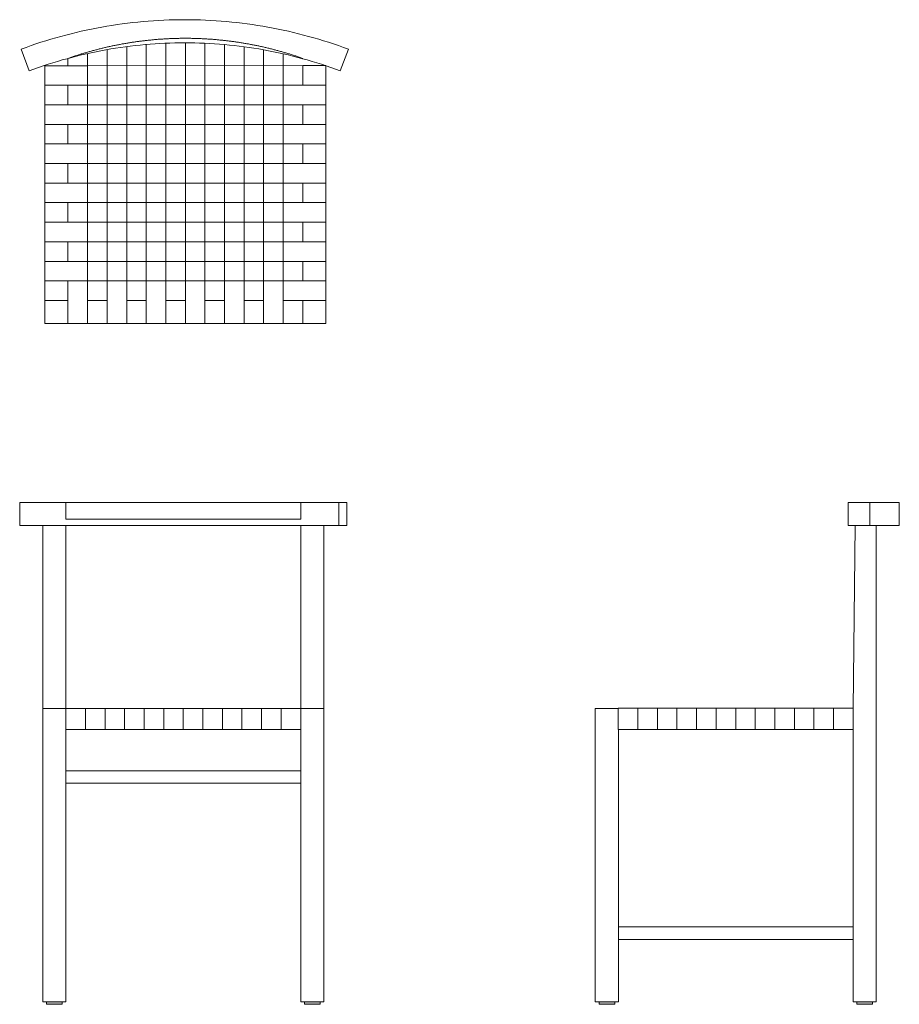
# Model space of a CAD drawing. Header units: centimetres. Extents: x -77 to 64, y -74 to 83.
import ezdxf

# ---------------------------------------------------------------- set-up
doc = ezdxf.new("R2010")
doc.units = ezdxf.units.CM
doc.header["$LTSCALE"] = 5.08
doc.layers.add('Keine', color=7, linetype='Continuous', lineweight=5)

msp = doc.modelspace()

# ---------------------------------------------------------------- linework, layer by layer
at = {"layer": 'Keine', "color": 7, "linetype": 'Continuous', "lineweight": 9}
for p, q in [((-63.71, 82.11), (-64.54, 81.96)), ((-62.89, 82.26), (-63.71, 82.11)), ((-62.07, 82.39), (-62.89, 82.26)), ((-61.24, 82.52), (-62.07, 82.39)), ((-60.41, 82.63), (-61.24, 82.52)), ((-59.58, 82.74), (-60.41, 82.63)), ((-58.75, 82.84), (-59.58, 82.74)), ((-57.92, 82.93), (-58.75, 82.84)), ((-57.09, 83), (-57.92, 82.93)), ((-56.25, 83.07), (-57.09, 83)), ((-55.42, 83.14), (-56.25, 83.07)), ((-54.58, 83.19), (-55.42, 83.14)), ((-53.75, 83.23), (-54.58, 83.19)), ((-52.91, 83.26), (-53.75, 83.23)), ((-52.08, 83.28), (-52.91, 83.26)), ((-51.24, 83.3), (-52.08, 83.28)), ((-50.4, 83.3), (-51.24, 83.3)), ((-49.57, 83.3), (-50.4, 83.3)), ((-48.73, 83.28), (-49.57, 83.3)), ((-47.89, 83.26), (-48.73, 83.28)), ((-47.06, 83.23), (-47.89, 83.26)), ((-46.22, 83.19), (-47.06, 83.23)), ((-45.39, 83.14), (-46.22, 83.19)), ((-44.55, 83.07), (-45.39, 83.14)), ((-43.72, 83), (-44.55, 83.07)), ((-42.89, 82.93), (-43.72, 83)), ((-42.06, 82.84), (-42.89, 82.93)), ((-41.23, 82.74), (-42.06, 82.84)), ((-40.4, 82.63), (-41.23, 82.74)), ((-39.57, 82.52), (-40.4, 82.63)), ((-38.74, 82.39), (-39.57, 82.52)), ((-37.92, 82.26), (-38.74, 82.39)), ((-37.09, 82.11), (-37.92, 82.26)), ((-36.27, 81.96), (-37.09, 82.11)), ((-70.24, 80.63), (-71.04, 80.41)), ((-69.43, 80.85), (-70.24, 80.63)), ((-68.62, 81.06), (-69.43, 80.85)), ((-67.81, 81.26), (-68.62, 81.06)), ((-66.99, 81.45), (-67.81, 81.26)), ((-66.18, 81.63), (-66.99, 81.45)), ((-65.36, 81.8), (-66.18, 81.63)), ((-64.54, 81.96), (-65.36, 81.8)), ((-35.45, 81.8), (-36.27, 81.96)), ((-34.63, 81.63), (-35.45, 81.8)), ((-33.81, 81.45), (-34.63, 81.63)), ((-33, 81.26), (-33.81, 81.45)), ((-32.19, 81.06), (-33, 81.26)), ((-31.38, 80.85), (-32.19, 81.06)), ((-30.57, 80.63), (-31.38, 80.85)), ((-29.76, 80.41), (-30.57, 80.63)), ((-75.82, 78.87), (-76.6, 78.58)), ((-75.03, 79.15), (-75.82, 78.87)), ((-74.24, 79.42), (-75.03, 79.15)), ((-73.44, 79.68), (-74.24, 79.42)), ((-72.65, 79.93), (-73.44, 79.68)), ((-71.85, 80.17), (-72.65, 79.93)), ((-71.04, 80.41), (-71.85, 80.17)), ((-63.08, 78.86), (-63.22, 78.83)), ((-62.93, 78.89), (-63.08, 78.86)), ((-62.78, 78.93), (-62.93, 78.89)), ((-62.64, 78.96), (-62.78, 78.93)), ((-62.49, 78.99), (-62.64, 78.96)), ((-62.35, 79.02), (-62.49, 78.99)), ((-62.2, 79.06), (-62.35, 79.02)), ((-62.05, 79.09), (-62.2, 79.06)), ((-61.91, 79.12), (-62.05, 79.09)), ((-61.76, 79.15), (-61.91, 79.12)), ((-61.61, 79.18), (-61.76, 79.15)), ((-61.47, 79.21), (-61.61, 79.18)), ((-60.7, 78.86), (-61.49, 78.74)), ((-61.32, 79.24), (-61.47, 79.21)), ((-61.17, 79.27), (-61.32, 79.24)), ((-61.03, 79.3), (-61.17, 79.27)), ((-60.88, 79.32), (-61.03, 79.3)), ((-60.73, 79.35), (-60.88, 79.32)), ((-60.58, 79.38), (-60.73, 79.35)), ((-59.92, 78.97), (-60.7, 78.86)), ((-60.44, 79.41), (-60.58, 79.38)), ((-60.29, 79.43), (-60.44, 79.41)), ((-60.14, 79.46), (-60.29, 79.43)), ((-59.99, 79.49), (-60.14, 79.46)), ((-59.85, 79.51), (-59.99, 79.49)), ((-59.13, 79.07), (-59.92, 78.97)), ((-59.7, 79.54), (-59.85, 79.51)), ((-59.71, 78.99), (-59.71, 34.63)), ((-59.55, 79.56), (-59.7, 79.54)), ((-59.4, 79.59), (-59.55, 79.56)), ((-59.26, 79.61), (-59.4, 79.59)), ((-59.11, 79.63), (-59.26, 79.61)), ((-58.34, 79.16), (-59.13, 79.07)), ((-58.96, 79.66), (-59.11, 79.63)), ((-58.81, 79.68), (-58.96, 79.66)), ((-58.66, 79.7), (-58.81, 79.68)), ((-58.52, 79.72), (-58.66, 79.7)), ((-58.37, 79.74), (-58.52, 79.72)), ((-58.22, 79.77), (-58.37, 79.74)), ((-57.55, 79.24), (-58.34, 79.16)), ((-58.07, 79.79), (-58.22, 79.77)), ((-57.92, 79.81), (-58.07, 79.79)), ((-57.77, 79.83), (-57.92, 79.81)), ((-57.63, 79.85), (-57.77, 79.83)), ((-57.48, 79.87), (-57.63, 79.85)), ((-56.76, 79.32), (-57.55, 79.24)), ((-57.33, 79.88), (-57.48, 79.87)), ((-57.18, 79.9), (-57.33, 79.88)), ((-57.03, 79.92), (-57.18, 79.9)), ((-56.88, 79.94), (-57.03, 79.92)), ((-56.73, 79.96), (-56.88, 79.94)), ((-55.96, 79.39), (-56.76, 79.32)), ((-56.59, 79.97), (-56.73, 79.96)), ((-56.44, 79.99), (-56.59, 79.97)), ((-56.58, 79.33), (-56.58, 34.63)), ((-56.29, 80.01), (-56.44, 79.99)), ((-56.14, 80.02), (-56.29, 80.01)), ((-55.99, 80.04), (-56.14, 80.02)), ((-55.84, 80.05), (-55.99, 80.04)), ((-55.17, 79.44), (-55.96, 79.39)), ((-55.69, 80.07), (-55.84, 80.05)), ((-55.54, 80.08), (-55.69, 80.07)), ((-55.39, 80.09), (-55.54, 80.08)), ((-55.24, 80.11), (-55.39, 80.09)), ((-55.1, 80.12), (-55.24, 80.11)), ((-54.38, 79.49), (-55.17, 79.44)), ((-54.95, 80.13), (-55.1, 80.12)), ((-54.8, 80.14), (-54.95, 80.13)), ((-54.65, 80.16), (-54.8, 80.14)), ((-54.5, 80.17), (-54.65, 80.16)), ((-54.35, 80.18), (-54.5, 80.17)), ((-53.58, 79.53), (-54.38, 79.49)), ((-54.2, 80.19), (-54.35, 80.18)), ((-54.05, 80.2), (-54.2, 80.19)), ((-53.9, 80.21), (-54.05, 80.2)), ((-53.75, 80.22), (-53.9, 80.21)), ((-53.6, 80.23), (-53.75, 80.22)), ((-53.45, 80.24), (-53.6, 80.23)), ((-52.79, 79.56), (-53.58, 79.53)), ((-53.3, 80.24), (-53.45, 80.24)), ((-53.44, 79.54), (-53.44, 34.63)), ((-53.15, 80.25), (-53.3, 80.24)), ((-53, 80.26), (-53.15, 80.25)), ((-52.85, 80.27), (-53, 80.26)), ((-52.71, 80.27), (-52.85, 80.27)), ((-51.99, 79.59), (-52.79, 79.56)), ((-52.56, 80.28), (-52.71, 80.27)), ((-52.41, 80.28), (-52.56, 80.28)), ((-52.26, 80.29), (-52.41, 80.28)), ((-52.11, 80.29), (-52.26, 80.29)), ((-51.96, 80.3), (-52.11, 80.29)), ((-51.2, 79.6), (-51.99, 79.59)), ((-51.81, 80.3), (-51.96, 80.3)), ((-51.66, 80.31), (-51.81, 80.3)), ((-51.51, 80.31), (-51.66, 80.31)), ((-51.36, 80.31), (-51.51, 80.31)), ((-51.21, 80.32), (-51.36, 80.31)), ((-51.06, 80.32), (-51.21, 80.32)), ((-50.4, 79.6), (-51.2, 79.6)), ((-50.91, 80.32), (-51.06, 80.32)), ((-50.76, 80.32), (-50.91, 80.32)), ((-50.61, 80.32), (-50.76, 80.32)), ((-50.46, 80.32), (-50.61, 80.32)), ((-50.31, 80.32), (-50.46, 80.32)), ((-49.61, 79.6), (-50.4, 79.6)), ((-50.16, 80.32), (-50.31, 80.32)), ((-50.31, 79.6), (-50.31, 34.63)), ((-50.01, 80.32), (-50.16, 80.32)), ((-49.86, 80.32), (-50.01, 80.32)), ((-49.71, 80.32), (-49.86, 80.32)), ((-49.56, 80.32), (-49.71, 80.32)), ((-48.81, 79.59), (-49.61, 79.6)), ((-49.41, 80.32), (-49.56, 80.32)), ((-49.26, 80.31), (-49.41, 80.32)), ((-49.11, 80.31), (-49.26, 80.31)), ((-48.96, 80.31), (-49.11, 80.31)), ((-48.81, 80.3), (-48.96, 80.31)), ((-48.66, 80.3), (-48.81, 80.3)), ((-48.02, 79.56), (-48.81, 79.59)), ((-48.51, 80.29), (-48.66, 80.3)), ((-48.36, 80.29), (-48.51, 80.29)), ((-48.21, 80.28), (-48.36, 80.29)), ((-48.06, 80.28), (-48.21, 80.28)), ((-47.91, 80.27), (-48.06, 80.28)), ((-47.22, 79.53), (-48.02, 79.56)), ((-47.77, 80.27), (-47.91, 80.27)), ((-47.62, 80.26), (-47.77, 80.27)), ((-47.47, 80.25), (-47.62, 80.26)), ((-47.32, 80.24), (-47.47, 80.25)), ((-47.17, 80.24), (-47.32, 80.24)), ((-46.43, 79.49), (-47.22, 79.53)), ((-47.18, 79.53), (-47.18, 34.63)), ((-47.02, 80.23), (-47.17, 80.24)), ((-46.87, 80.22), (-47.02, 80.23)), ((-46.72, 80.21), (-46.87, 80.22)), ((-46.57, 80.2), (-46.72, 80.21)), ((-46.42, 80.19), (-46.57, 80.2)), ((-45.64, 79.44), (-46.43, 79.49)), ((-46.27, 80.18), (-46.42, 80.19)), ((-46.12, 80.17), (-46.27, 80.18)), ((-45.97, 80.16), (-46.12, 80.17)), ((-45.82, 80.14), (-45.97, 80.16)), ((-45.67, 80.13), (-45.82, 80.14)), ((-45.52, 80.12), (-45.67, 80.13)), ((-44.84, 79.39), (-45.64, 79.44)), ((-45.38, 80.11), (-45.52, 80.12)), ((-45.23, 80.09), (-45.38, 80.11)), ((-45.08, 80.08), (-45.23, 80.09)), ((-44.93, 80.07), (-45.08, 80.08)), ((-44.78, 80.05), (-44.93, 80.07)), ((-44.05, 79.32), (-44.84, 79.39)), ((-44.63, 80.04), (-44.78, 80.05)), ((-44.48, 80.02), (-44.63, 80.04)), ((-44.33, 80.01), (-44.48, 80.02)), ((-44.18, 79.99), (-44.33, 80.01)), ((-44.03, 79.97), (-44.18, 79.99)), ((-43.26, 79.24), (-44.05, 79.32)), ((-44.04, 79.32), (-44.04, 34.63)), ((-43.89, 79.96), (-44.03, 79.97)), ((-43.74, 79.94), (-43.89, 79.96)), ((-43.59, 79.92), (-43.74, 79.94)), ((-43.44, 79.9), (-43.59, 79.92)), ((-43.29, 79.88), (-43.44, 79.9)), ((-43.14, 79.87), (-43.29, 79.88)), ((-42.47, 79.16), (-43.26, 79.24)), ((-42.99, 79.85), (-43.14, 79.87)), ((-42.85, 79.83), (-42.99, 79.85)), ((-42.7, 79.81), (-42.85, 79.83)), ((-42.55, 79.79), (-42.7, 79.81)), ((-42.4, 79.77), (-42.55, 79.79)), ((-41.68, 79.07), (-42.47, 79.16)), ((-42.25, 79.74), (-42.4, 79.77)), ((-42.1, 79.72), (-42.25, 79.74)), ((-41.96, 79.7), (-42.1, 79.72)), ((-41.81, 79.68), (-41.96, 79.7)), ((-41.66, 79.66), (-41.81, 79.68)), ((-40.89, 78.97), (-41.68, 79.07)), ((-41.51, 79.63), (-41.66, 79.66)), ((-41.36, 79.61), (-41.51, 79.63)), ((-41.22, 79.59), (-41.36, 79.61)), ((-41.07, 79.56), (-41.22, 79.59)), ((-40.92, 79.54), (-41.07, 79.56)), ((-40.77, 79.51), (-40.92, 79.54)), ((-40.91, 78.97), (-40.91, 34.63)), ((-40.1, 78.86), (-40.89, 78.97)), ((-40.63, 79.49), (-40.77, 79.51)), ((-40.48, 79.46), (-40.63, 79.49)), ((-40.33, 79.43), (-40.48, 79.46)), ((-40.18, 79.41), (-40.33, 79.43)), ((-40.04, 79.38), (-40.18, 79.41)), ((-39.32, 78.74), (-40.1, 78.86)), ((-39.89, 79.35), (-40.04, 79.38)), ((-39.74, 79.32), (-39.89, 79.35)), ((-39.59, 79.3), (-39.74, 79.32)), ((-39.45, 79.27), (-39.59, 79.3)), ((-39.3, 79.24), (-39.45, 79.27)), ((-39.15, 79.21), (-39.3, 79.24)), ((-39.01, 79.18), (-39.15, 79.21)), ((-38.86, 79.15), (-39.01, 79.18)), ((-38.71, 79.12), (-38.86, 79.15)), ((-38.57, 79.09), (-38.71, 79.12)), ((-38.42, 79.06), (-38.57, 79.09)), ((-38.27, 79.02), (-38.42, 79.06)), ((-38.13, 78.99), (-38.27, 79.02)), ((-37.98, 78.96), (-38.13, 78.99)), ((-37.84, 78.93), (-37.98, 78.96)), ((-37.69, 78.89), (-37.84, 78.93)), ((-37.54, 78.86), (-37.69, 78.89)), ((-37.4, 78.83), (-37.54, 78.86)), ((-28.96, 80.17), (-29.76, 80.41)), ((-28.16, 79.93), (-28.96, 80.17)), ((-27.36, 79.68), (-28.16, 79.93)), ((-26.57, 79.42), (-27.36, 79.68)), ((-25.78, 79.15), (-26.57, 79.42)), ((-24.99, 78.87), (-25.78, 79.15)), ((-24.2, 78.58), (-24.99, 78.87)), ((-75.31, 75.11), (-76.6, 78.58)), ((-68.54, 77.3), (-68.69, 77.25)), ((-68.4, 77.34), (-68.54, 77.3)), ((-67.72, 77.47), (-68.49, 77.27)), ((-68.26, 77.39), (-68.4, 77.34)), ((-68.12, 77.44), (-68.26, 77.39)), ((-67.98, 77.49), (-68.12, 77.44)), ((-67.83, 77.53), (-67.98, 77.49)), ((-67.69, 77.58), (-67.83, 77.53)), ((-66.95, 77.66), (-67.72, 77.47)), ((-67.55, 77.63), (-67.69, 77.58)), ((-67.41, 77.67), (-67.55, 77.63)), ((-67.26, 77.72), (-67.41, 77.67)), ((-67.12, 77.76), (-67.26, 77.72)), ((-66.98, 77.81), (-67.12, 77.76)), ((-66.83, 77.85), (-66.98, 77.81)), ((-66.17, 77.84), (-66.95, 77.66)), ((-66.69, 77.89), (-66.83, 77.85)), ((-66.55, 77.94), (-66.69, 77.89)), ((-66.4, 77.98), (-66.55, 77.94)), ((-66.26, 78.02), (-66.4, 77.98)), ((-66.12, 78.06), (-66.26, 78.02)), ((-65.4, 78.01), (-66.17, 77.84)), ((-65.97, 78.11), (-66.12, 78.06)), ((-65.98, 77.88), (-65.98, 34.63)), ((-65.83, 78.15), (-65.97, 78.11)), ((-65.69, 78.19), (-65.83, 78.15)), ((-65.54, 78.23), (-65.69, 78.19)), ((-65.4, 78.27), (-65.54, 78.23)), ((-65.25, 78.31), (-65.4, 78.27)), ((-64.62, 78.17), (-65.4, 78.01)), ((-65.11, 78.35), (-65.25, 78.31)), ((-64.96, 78.39), (-65.11, 78.35)), ((-64.82, 78.43), (-64.96, 78.39)), ((-64.67, 78.46), (-64.82, 78.43)), ((-64.53, 78.5), (-64.67, 78.46)), ((-63.84, 78.33), (-64.62, 78.17)), ((-64.38, 78.54), (-64.53, 78.5)), ((-64.24, 78.58), (-64.38, 78.54)), ((-64.09, 78.61), (-64.24, 78.58)), ((-63.95, 78.65), (-64.09, 78.61)), ((-63.8, 78.69), (-63.95, 78.65)), ((-63.06, 78.47), (-63.84, 78.33)), ((-63.66, 78.72), (-63.8, 78.69)), ((-63.51, 78.76), (-63.66, 78.72)), ((-63.37, 78.79), (-63.51, 78.76)), ((-63.22, 78.83), (-63.37, 78.79)), ((-62.27, 78.61), (-63.06, 78.47)), ((-62.84, 78.51), (-62.84, 34.63)), ((-61.49, 78.74), (-62.27, 78.61)), ((-38.53, 78.61), (-39.32, 78.74)), ((-37.75, 78.47), (-38.53, 78.61)), ((-37.78, 78.48), (-37.78, 34.63)), ((-36.97, 78.33), (-37.75, 78.47)), ((-37.25, 78.79), (-37.4, 78.83)), ((-37.11, 78.76), (-37.25, 78.79)), ((-36.96, 78.72), (-37.11, 78.76)), ((-36.19, 78.17), (-36.97, 78.33)), ((-36.82, 78.69), (-36.96, 78.72)), ((-36.67, 78.65), (-36.82, 78.69)), ((-36.53, 78.61), (-36.67, 78.65)), ((-36.38, 78.58), (-36.53, 78.61)), ((-36.24, 78.54), (-36.38, 78.58)), ((-36.09, 78.5), (-36.24, 78.54)), ((-35.41, 78.01), (-36.19, 78.17)), ((-35.95, 78.46), (-36.09, 78.5)), ((-35.8, 78.43), (-35.95, 78.46)), ((-35.66, 78.39), (-35.8, 78.43)), ((-35.51, 78.35), (-35.66, 78.39)), ((-35.37, 78.31), (-35.51, 78.35)), ((-34.63, 77.84), (-35.41, 78.01)), ((-35.22, 78.27), (-35.37, 78.31)), ((-35.08, 78.23), (-35.22, 78.27)), ((-34.93, 78.19), (-35.08, 78.23)), ((-34.79, 78.15), (-34.93, 78.19)), ((-34.65, 78.11), (-34.79, 78.15)), ((-34.64, 78.1), (-34.65, 78.11)), ((-34.5, 78.06), (-34.64, 78.1)), ((-34.64, 77.84), (-34.64, 34.63)), ((-33.86, 77.66), (-34.63, 77.84)), ((-34.36, 78.02), (-34.5, 78.06)), ((-34.22, 77.98), (-34.36, 78.02)), ((-34.07, 77.94), (-34.22, 77.98)), ((-33.93, 77.89), (-34.07, 77.94)), ((-33.79, 77.85), (-33.93, 77.89)), ((-33.09, 77.47), (-33.86, 77.66)), ((-33.64, 77.81), (-33.79, 77.85)), ((-33.5, 77.76), (-33.64, 77.81)), ((-33.36, 77.72), (-33.5, 77.76)), ((-33.21, 77.67), (-33.36, 77.72)), ((-33.07, 77.63), (-33.21, 77.67)), ((-32.32, 77.27), (-33.09, 77.47)), ((-32.93, 77.58), (-33.07, 77.63)), ((-32.79, 77.53), (-32.93, 77.58)), ((-32.64, 77.49), (-32.79, 77.53)), ((-32.5, 77.44), (-32.64, 77.49)), ((-32.36, 77.39), (-32.5, 77.44)), ((-32.22, 77.34), (-32.36, 77.39)), ((-32.08, 77.3), (-32.22, 77.34)), ((-31.93, 77.25), (-32.08, 77.3)), ((-24.2, 78.58), (-25.5, 75.11)), ((-73.06, 75.91), (-73.81, 75.65)), ((-72.31, 76.16), (-73.06, 75.91)), ((-72.81, 75.99), (-72.81, 34.63)), ((-31.51, 75.94), (-72.81, 75.93)), ((-71.55, 76.4), (-72.31, 76.16)), ((-70.79, 76.63), (-71.55, 76.4)), ((-70.02, 76.85), (-70.79, 76.63)), ((-69.26, 77.06), (-70.02, 76.85)), ((-68.49, 77.27), (-69.26, 77.06)), ((-68.97, 77.15), (-69.11, 77.1)), ((-69.11, 77.1), (-69.11, 75.93)), ((-69.11, 75.93), (-69.11, 38.33)), ((-68.83, 77.2), (-68.97, 77.15)), ((-68.69, 77.25), (-68.83, 77.2)), ((-31.55, 77.06), (-32.32, 77.27)), ((-31.79, 77.2), (-31.93, 77.25)), ((-31.65, 77.15), (-31.79, 77.2)), ((-31.51, 77.1), (-31.65, 77.15)), ((-30.78, 76.85), (-31.55, 77.06)), ((-27.84, 75.94), (-31.51, 75.94)), ((-31.51, 38.33), (-31.51, 75.93)), ((-30.02, 76.63), (-30.78, 76.85)), ((-29.26, 76.4), (-30.02, 76.63)), ((-28.5, 76.16), (-29.26, 76.4)), ((-27.75, 75.91), (-28.5, 76.16)), ((-27.81, 75.93), (-27.84, 75.94)), ((-27.81, 75.93), (-27.81, 34.63)), ((-26.99, 75.65), (-27.75, 75.91)), ((-74.56, 75.39), (-75.31, 75.11)), ((-75.31, 75.11), (-75.31, 75.11)), ((-73.81, 75.65), (-74.56, 75.39)), ((-26.24, 75.39), (-26.99, 75.65)), ((-25.5, 75.11), (-26.24, 75.39)), ((-27.81, 72.8), (-72.81, 72.8)), ((-27.81, 69.67), (-72.81, 69.67)), ((-27.81, 66.53), (-72.81, 66.53)), ((-27.81, 63.4), (-72.81, 63.4)), ((-27.81, 60.27), (-72.81, 60.27)), ((-27.81, 57.13), (-72.81, 57.13)), ((-27.81, 54), (-72.81, 54)), ((-27.81, 50.87), (-72.81, 50.87)), ((-27.81, 47.73), (-72.81, 47.73)), ((-27.81, 44.6), (-72.81, 44.6)), ((-27.81, 41.47), (-72.81, 41.47)), ((-72.81, 38.33), (-69.11, 38.33)), ((-69.11, 34.63), (-69.11, 38.33)), ((-69.11, 38.33), (-69.11, 34.63)), ((-65.98, 38.33), (-62.15, 38.33)), ((-62.15, 38.33), (-60.8, 38.33)), ((-60.8, 38.33), (-60.05, 38.33)), ((-60.05, 38.33), (-31.51, 38.33)), ((-31.51, 34.63), (-31.51, 38.33)), ((-27.81, 38.33), (-31.51, 38.33)), ((-72.81, 34.63), (-69.11, 34.63)), ((-27.81, 34.63), (-69.11, 34.63))]:
    msp.add_line(p, q, dxfattribs=at)
msp.add_lwpolyline([(-69.64, -27.4), (-31.64, -27.4), (-31.64, -30.4), (-69.64, -30.4)], close=True, dxfattribs=at)

# ---------------------------------------------------------------- wipeouts: each hides what was drawn before it
at = {"color": 7, "linetype": 'Continuous', "lineweight": 9}
for points in [[(15.34, -27), (19.04, -27), (19.04, -74), (15.34, -74)], [(-69.44, -37), (-31.84, -37), (-31.84, -39), (-69.44, -39)]]:
    msp.add_wipeout(points, dxfattribs=at).dxf.layer = 'Keine'

# ---------------------------------------------------------------- next in the draw order: hatches: boundary and pattern name
at = {"layer": 'Keine', "linetype": 'Continuous', "lineweight": 0}
msp.add_hatch(color=255, dxfattribs=at).paths.add_polyline_path([(15.98, -74), (18.48, -74), (18.48, -74.4), (15.98, -74.4)])

# ---------------------------------------------------------------- next in the draw order: linework, layer by layer
at = {"layer": 'Keine', "color": 7, "linetype": 'Continuous', "lineweight": 9}
for points in [[(15.34, -27), (19.04, -27), (19.04, -74), (15.34, -74)], [(19.04, -27.4), (56.84, -27.4), (56.84, -30.4), (19.04, -30.4)], [(-69.44, -37), (-31.84, -37), (-31.84, -39), (-69.44, -39)], [(19.04, -62), (57.04, -62), (57.04, -64), (19.04, -64)], [(15.98, -74), (18.48, -74), (18.48, -74.4), (15.98, -74.4)]]:
    msp.add_lwpolyline(points, close=True, dxfattribs=at)

# ---------------------------------------------------------------- next in the draw order: wipeouts: each hides what was drawn before it
at = {"color": 7, "linetype": 'Continuous', "lineweight": 9}
for points in [[(-72.81, 75.93), (-65.98, 75.93), (-65.98, 72.8), (-72.81, 72.8)], [(-34.64, 72.8), (-27.81, 72.8), (-27.81, 69.67), (-34.64, 69.67)], [(-72.81, 69.67), (-65.98, 69.67), (-65.98, 66.53), (-72.81, 66.53)], [(-34.64, 66.53), (-27.81, 66.53), (-27.81, 63.4), (-34.64, 63.4)], [(-72.81, 63.4), (-65.98, 63.4), (-65.98, 60.27), (-72.81, 60.27)], [(-34.64, 60.27), (-27.81, 60.27), (-27.81, 57.13), (-34.64, 57.13)], [(-72.81, 57.13), (-65.98, 57.13), (-65.98, 54), (-72.81, 54)], [(-34.64, 54), (-27.81, 54), (-27.81, 50.87), (-34.64, 50.87)], [(-72.81, 50.87), (-65.98, 50.87), (-65.98, 47.73), (-72.81, 47.73)], [(-34.64, 47.73), (-27.81, 47.73), (-27.81, 44.6), (-34.64, 44.6)], [(-72.81, 44.6), (-65.98, 44.6), (-65.98, 41.47), (-72.81, 41.47)], [(-62.84, 41.47), (-59.71, 41.47), (-59.71, 34.63), (-62.84, 34.63)], [(-56.58, 41.47), (-53.44, 41.47), (-53.44, 34.63), (-56.58, 34.63)], [(-50.31, 41.47), (-47.18, 41.47), (-47.18, 34.63), (-50.31, 34.63)], [(-44.04, 41.47), (-40.91, 41.47), (-40.91, 34.63), (-44.04, 34.63)], [(-37.78, 41.47), (-34.64, 41.47), (-34.64, 34.63), (-37.78, 34.63)]]:
    msp.add_wipeout(points, dxfattribs=at).dxf.layer = 'Keine'

# ---------------------------------------------------------------- next in the draw order: linework, layer by layer
at = {"layer": 'Keine', "color": 7, "linetype": 'Continuous', "lineweight": 9}
for points in [[(-72.81, 75.93), (-65.98, 75.93), (-65.98, 72.8), (-72.81, 72.8)], [(-34.64, 72.8), (-27.81, 72.8), (-27.81, 69.67), (-34.64, 69.67)], [(-72.81, 69.67), (-65.98, 69.67), (-65.98, 66.53), (-72.81, 66.53)], [(-34.64, 66.53), (-27.81, 66.53), (-27.81, 63.4), (-34.64, 63.4)], [(-72.81, 63.4), (-65.98, 63.4), (-65.98, 60.27), (-72.81, 60.27)], [(-34.64, 60.27), (-27.81, 60.27), (-27.81, 57.13), (-34.64, 57.13)], [(-72.81, 57.13), (-65.98, 57.13), (-65.98, 54), (-72.81, 54)], [(-34.64, 54), (-27.81, 54), (-27.81, 50.87), (-34.64, 50.87)], [(-72.81, 50.87), (-65.98, 50.87), (-65.98, 47.73), (-72.81, 47.73)], [(-34.64, 47.73), (-27.81, 47.73), (-27.81, 44.6), (-34.64, 44.6)], [(-72.81, 44.6), (-65.98, 44.6), (-65.98, 41.47), (-72.81, 41.47)], [(-62.84, 41.47), (-59.71, 41.47), (-59.71, 34.63), (-62.84, 34.63)], [(-56.58, 41.47), (-53.44, 41.47), (-53.44, 34.63), (-56.58, 34.63)], [(-50.31, 41.47), (-47.18, 41.47), (-47.18, 34.63), (-50.31, 34.63)], [(-44.04, 41.47), (-40.91, 41.47), (-40.91, 34.63), (-44.04, 34.63)], [(-37.78, 41.47), (-34.64, 41.47), (-34.64, 34.63), (-37.78, 34.63)]]:
    msp.add_lwpolyline(points, close=True, dxfattribs=at)

# ---------------------------------------------------------------- next in the draw order: wipeouts: each hides what was drawn before it
at = {"color": 7, "linetype": 'Continuous', "lineweight": 9}
for points in [[(-73.14, 6), (-69.44, 6), (-69.44, -74), (-73.14, -74)], [(-31.84, 6), (-28.14, 6), (-28.14, -74), (-31.84, -74)], [(60.34, 2.3), (56.95, 2.3), (56.64, -27), (56.64, -74), (60.34, -74)]]:
    msp.add_wipeout(points, dxfattribs=at).dxf.layer = 'Keine'

# ---------------------------------------------------------------- next in the draw order: hatches: boundary and pattern name
at = {"layer": 'Keine', "linetype": 'Continuous', "lineweight": 0}
msp.add_hatch(color=255, dxfattribs=at).paths.add_polyline_path([(57.24, -74), (59.74, -74), (59.74, -74.4), (57.24, -74.4)])

# ---------------------------------------------------------------- next in the draw order: linework, layer by layer
at = {"layer": 'Keine', "color": 7, "linetype": 'Continuous', "lineweight": 9}
for points in [[(-73.14, 6), (-69.44, 6), (-69.44, -74), (-73.14, -74)], [(-31.84, 6), (-28.14, 6), (-28.14, -74), (-31.84, -74)], [(60.34, 2.3), (56.95, 2.3), (56.64, -27), (56.64, -74), (60.34, -74)], [(57.24, -74), (59.74, -74), (59.74, -74.4), (57.24, -74.4)]]:
    msp.add_lwpolyline(points, close=True, dxfattribs=at)

# ---------------------------------------------------------------- next in the draw order: wipeouts: each hides what was drawn before it
at = {"color": 7, "linetype": 'Continuous', "lineweight": 9}
msp.add_wipeout([(-34.64, 41.47), (-27.81, 41.47), (-27.81, 38.33), (-34.64, 38.33)], dxfattribs=at).dxf.layer = 'Keine'

# ---------------------------------------------------------------- next in the draw order: linework, layer by layer
at = {"layer": 'Keine', "color": 7, "linetype": 'Continuous', "lineweight": 9}
msp.add_lwpolyline([(-34.64, 41.47), (-27.81, 41.47), (-27.81, 38.33), (-34.64, 38.33)], close=True, dxfattribs=at)

# ---------------------------------------------------------------- next in the draw order: wipeouts: each hides what was drawn before it
at = {"color": 7, "linetype": 'Continuous', "lineweight": 9}
for points in [[(-76.84, 6), (-24.44, 6), (-24.44, 2.3), (-76.84, 2.3)], [(55.85, 6), (59.32, 6), (59.32, 2.3), (55.85, 2.3)], [(-73.14, -27), (-69.44, -27), (-69.44, -74), (-73.14, -74)], [(-31.84, -27), (-28.14, -27), (-28.14, -74), (-31.84, -74)], [(19.03, -26.99), (56.63, -26.99), (56.63, -30.39), (19.03, -30.39)]]:
    msp.add_wipeout(points, dxfattribs=at).dxf.layer = 'Keine'

# ---------------------------------------------------------------- next in the draw order: hatches: boundary and pattern name
at = {"layer": 'Keine', "linetype": 'Continuous', "lineweight": 0}
for points in [[(-72.54, -74), (-70.04, -74), (-70.04, -74.4), (-72.54, -74.4)], [(-31.24, -74), (-28.74, -74), (-28.74, -74.4), (-31.24, -74.4)]]:
    msp.add_hatch(color=255, dxfattribs=at).paths.add_polyline_path(points)

# ---------------------------------------------------------------- next in the draw order: linework, layer by layer
at = {"layer": 'Keine', "color": 7, "linetype": 'Continuous', "lineweight": 9}
for p, q in [((-31.84, 2.3), (-69.44, 2.3)), ((22.17, -26.99), (22.17, -30.39)), ((25.3, -26.99), (25.3, -30.39)), ((28.43, -26.99), (28.43, -30.39)), ((31.57, -26.99), (31.57, -30.39)), ((34.7, -26.99), (34.7, -30.39)), ((37.83, -26.99), (37.83, -30.39)), ((40.97, -26.99), (40.97, -30.39)), ((44.1, -26.99), (44.1, -30.39)), ((47.23, -26.99), (47.23, -30.39)), ((50.37, -26.99), (50.37, -30.39)), ((53.5, -26.99), (53.5, -30.39)), ((56.63, -26.99), (56.63, -30.39))]:
    msp.add_line(p, q, dxfattribs=at)
for points in [[(-76.84, 6), (-24.44, 6), (-24.44, 2.3), (-76.84, 2.3)], [(55.85, 6), (59.32, 6), (59.32, 2.3), (55.85, 2.3)], [(55.85, 6), (64.04, 6), (64.04, 2.3), (55.85, 2.3)], [(-73.14, -27), (-69.44, -27), (-69.44, -74), (-73.14, -74)], [(-31.84, -27), (-28.14, -27), (-28.14, -74), (-31.84, -74)], [(19.03, -26.99), (56.63, -26.99), (56.63, -30.39), (19.03, -30.39)], [(-72.54, -74), (-70.04, -74), (-70.04, -74.4), (-72.54, -74.4)], [(-31.24, -74), (-28.74, -74), (-28.74, -74.4), (-31.24, -74.4)]]:
    msp.add_lwpolyline(points, close=True, dxfattribs=at)

# ---------------------------------------------------------------- next in the draw order: wipeouts: each hides what was drawn before it
at = {"color": 7, "linetype": 'Continuous', "lineweight": 9}
for points in [[(-69.44, 6), (-31.84, 6), (-31.84, 3.3), (-69.44, 3.3)], [(-25.74, 6), (-24.44, 6), (-24.44, 2.3), (-25.74, 2.3)], [(-69.44, -27), (-31.84, -27), (-31.84, -30.4), (-69.44, -30.4)]]:
    msp.add_wipeout(points, dxfattribs=at).dxf.layer = 'Keine'

# ---------------------------------------------------------------- next in the draw order: linework, layer by layer
at = {"layer": 'Keine', "color": 7, "linetype": 'Continuous', "lineweight": 9}
for p, q in [((-66.31, -27), (-66.31, -30.4)), ((-63.18, -27), (-63.18, -30.4)), ((-60.04, -27), (-60.04, -30.4)), ((-56.91, -27), (-56.91, -30.4)), ((-53.78, -27), (-53.78, -30.4)), ((-50.64, -27), (-50.64, -30.4)), ((-47.51, -27), (-47.51, -30.4)), ((-44.38, -27), (-44.38, -30.4)), ((-41.24, -27), (-41.24, -30.4)), ((-38.11, -27), (-38.11, -30.4)), ((-34.98, -27), (-34.98, -30.4)), ((-31.84, -27), (-31.84, -30.4))]:
    msp.add_line(p, q, dxfattribs=at)
for points in [[(-69.44, 6), (-31.84, 6), (-31.84, 3.3), (-69.44, 3.3)], [(-25.74, 6), (-24.44, 6), (-24.44, 2.3), (-25.74, 2.3)], [(-69.44, -27), (-31.84, -27), (-31.84, -30.4), (-69.44, -30.4)]]:
    msp.add_lwpolyline(points, close=True, dxfattribs=at)

doc.saveas('drawing.dxf')
